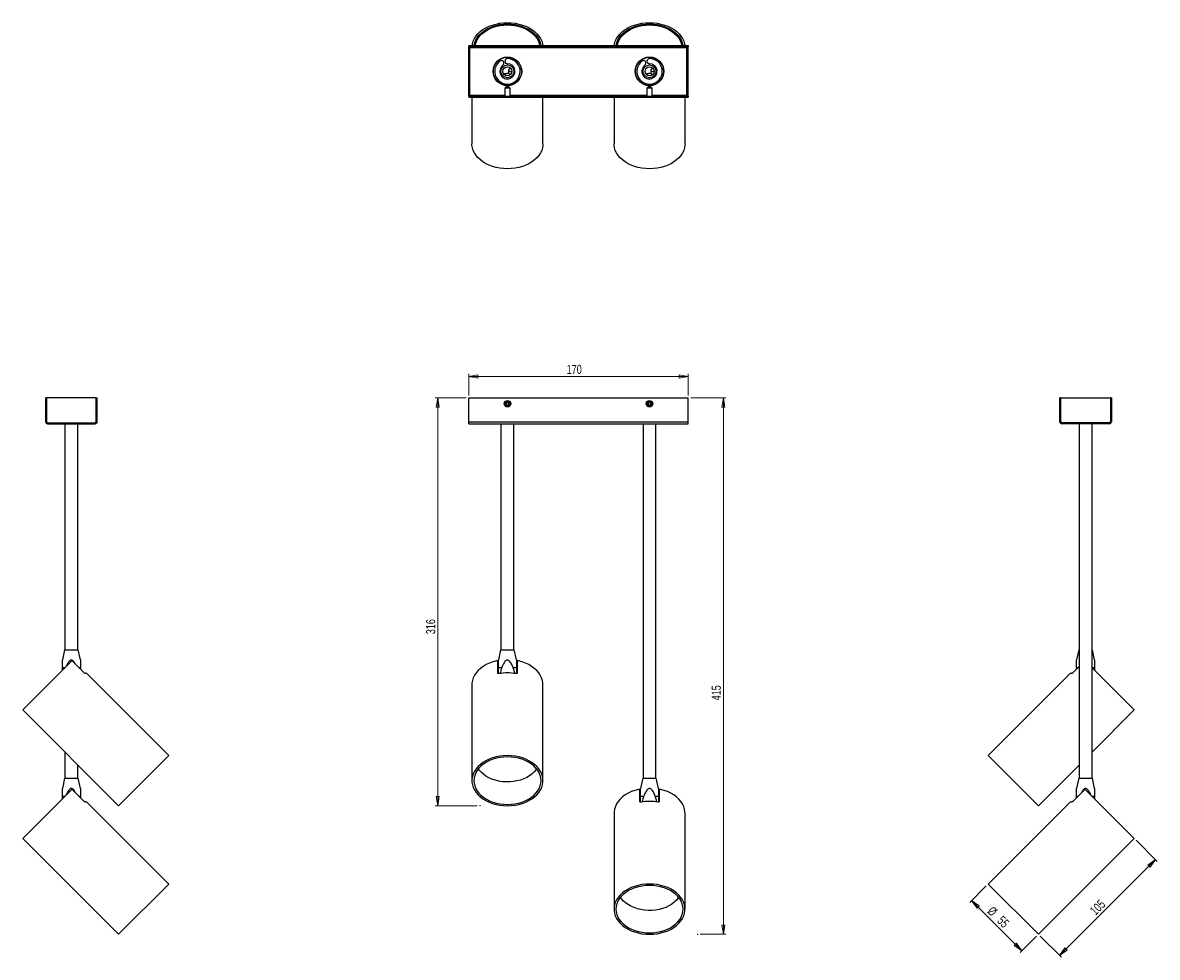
# Model space of a CAD drawing. Header units: millimetres. Extents: x 544 to 983, y 287 to 648.
import ezdxf

# ---------------------------------------------------------------- set-up
doc = ezdxf.new("R2010")
doc.units = ezdxf.units.MM
doc.header["$PDSIZE"] = -1
doc.styles.add('SLDTEXTSTYLE0', font='TXT', dxfattribs={"width": 0.75})
doc.dimstyles.new('SLDDIMSTYLE0', dxfattribs={"dimtxt": 3.5, "dimasz": 3.556, "dimexe": 0, "dimexo": 0.0625, "dimgap": 0.875, "dimtad": 1, "dimdec": 0, "dimlfac": 2, "dimrnd": 1e-09, "dimzin": 12, "dimdsep": 46, "dimtxsty": 'SLDTEXTSTYLE0', "dimblk1": 'CLOSED', "dimblk2": 'CLOSED', "dimsah": 1, "dimcen": 0.09, "dimadec": 0, "dimazin": 3, "dimtfac": 1, "dimtofl": 0, "dimtmove": 0, "dimatfit": 3, "dimldrblk": 'CLOSED', "dimfxl": 0, "dimfrac": 2, "dimtolj": 1, "dimtzin": 12, "dimarcsym": 0})
doc.dimstyles.new('SLDDIMSTYLE1', dxfattribs={"dimtxt": 3.5, "dimasz": 3.556, "dimexe": 0, "dimexo": 0.0625, "dimgap": 0.875, "dimtad": 1, "dimdec": 0, "dimlfac": 2, "dimrnd": 1e-09, "dimzin": 12, "dimdsep": 46, "dimtxsty": 'SLDTEXTSTYLE0', "dimblk1": 'CLOSED', "dimblk2": 'CLOSED', "dimsah": 1, "dimcen": 0.09, "dimadec": 0, "dimazin": 3, "dimtfac": 1, "dimtdec": 0, "dimtofl": 0, "dimtmove": 0, "dimatfit": 3, "dimldrblk": 'CLOSED', "dimfxl": 0, "dimfrac": 2, "dimtolj": 1, "dimtzin": 12, "dimarcsym": 0})

# ---------------------------------------------------------------- blocks, each defined once
blk = doc.blocks.new('_Closed')
at = {"color": 0, "linetype": 'ByBlock', "lineweight": -2}
for p, q in [((-1, 0.166667), (0, 0)), ((-1, 0.166667), (-1, -0.166667)), ((0, 0), (-1, -0.166667)), ((0, 0), (-1, 0))]:
    blk.add_line(p, q, dxfattribs=at)
blk = doc.blocks.new('_D')
at = {"color": 7, "linetype": 'Continuous', "lineweight": 0}
for p, q in [((802.77, 503.1), (816.37, 503.1)), ((815.37, 295.44), (815.37, 503.1)), ((806.37, 295.44), (816.37, 295.44))]:
    blk.add_line(p, q, dxfattribs=at)
at = {"color": 7, "linetype": 'Continuous', "lineweight": 18, "xscale": 3.556, "yscale": 3.556}
for p, rotation in [((815.37, 503.1), 90.00000000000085), ((815.37, 295.44), 270.0000000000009)]:
    blk.add_blockref('_Closed', p, dxfattribs=dict(at, rotation=rotation))
at = {"color": 7, "linetype": 'Continuous', "lineweight": 18, "insert": (810.86, 386), "char_height": 3.5, "attachment_point": 1, "rotation": 90, "style": 'SLDTEXTSTYLE0'}
blk.add_mtext('415', dxfattribs=at)
blk = doc.blocks.new('_D_1')
at = {"color": 7, "linetype": 'Continuous', "lineweight": 0}
for p, q in [((715.77, 503.1), (703.81, 503.1)), ((704.81, 345.19), (704.81, 503.1)), ((720.11, 345.19), (703.81, 345.19))]:
    blk.add_line(p, q, dxfattribs=at)
at = {"color": 7, "linetype": 'Continuous', "lineweight": 18, "xscale": 3.556, "yscale": 3.556}
for p, rotation in [((704.81, 503.1), 90.00000000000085), ((704.81, 345.19), 270.0000000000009)]:
    blk.add_blockref('_Closed', p, dxfattribs=dict(at, rotation=rotation))
at = {"color": 7, "linetype": 'Continuous', "lineweight": 18, "insert": (700.3, 411.61), "char_height": 3.5, "attachment_point": 1, "rotation": 90, "style": 'SLDTEXTSTYLE0'}
blk.add_mtext('316', dxfattribs=at)
blk = doc.blocks.new('_D_2')
at = {"color": 7, "linetype": 'Continuous', "lineweight": 0}
for p, q in [((716.77, 504.1), (716.77, 512.39)), ((716.77, 511.39), (801.77, 511.39)), ((801.77, 504.1), (801.77, 512.39))]:
    blk.add_line(p, q, dxfattribs=at)
at = {"color": 7, "linetype": 'Continuous', "lineweight": 18, "xscale": 3.556, "yscale": 3.556, "rotation": 180.0000000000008}
blk.add_blockref('_Closed', (716.77, 511.39, -137.28), dxfattribs=at)
at = {"color": 7, "linetype": 'Continuous', "lineweight": 18, "xscale": 3.556, "yscale": 3.556}
blk.add_blockref('_Closed', (801.77, 511.39, -137.28), dxfattribs=at)
at = {"color": 7, "linetype": 'Continuous', "lineweight": 18, "insert": (754.69, 515.9), "char_height": 3.5, "attachment_point": 1, "style": 'SLDTEXTSTYLE0'}
blk.add_mtext('170', dxfattribs=at)
blk = doc.blocks.new('_D_3')
at = {"color": 7, "linetype": 'Continuous', "lineweight": 0}
for p, q in [((917.13, 314.18), (910.73, 307.78)), ((930.89, 289.04), (911.44, 308.49)), ((936.58, 294.73), (930.18, 288.33))]:
    blk.add_line(p, q, dxfattribs=at)
at = {"color": 7, "linetype": 'Continuous', "lineweight": 18, "xscale": 3.556, "yscale": 3.556}
for p, rotation in [((911.44, 308.49, 7.5), 135.0000000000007), ((930.89, 289.04, 7.5), 315.0000000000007)]:
    blk.add_blockref('_Closed', p, dxfattribs=dict(at, rotation=rotation))
at = {"color": 7, "linetype": 'Continuous', "lineweight": 18, "char_height": 3.5, "attachment_point": 1, "rotation": 315, "style": 'SLDTEXTSTYLE0'}
for s, insert in [('%%c', (919.76, 306.55)), ('55', (923.53, 302.86))]:
    blk.add_mtext(s, dxfattribs=dict(at, insert=insert))
blk = doc.blocks.new('_D_4')
at = {"color": 7, "linetype": 'Continuous', "lineweight": 0}
for p, q in [((975.11, 331.85), (983.32, 323.64)), ((945.49, 287.23), (982.62, 324.35)), ((937.99, 294.73), (946.2, 286.52))]:
    blk.add_line(p, q, dxfattribs=at)
at = {"color": 7, "linetype": 'Continuous', "lineweight": 18, "xscale": 3.556, "yscale": 3.556}
for p, rotation in [((982.62, 324.35, 7.5), 45.00000000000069), ((945.49, 287.23, 7.5), 225.0000000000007)]:
    blk.add_blockref('_Closed', p, dxfattribs=dict(at, rotation=rotation))
at = {"color": 7, "linetype": 'Continuous', "lineweight": 18, "insert": (956.91, 305.02), "char_height": 3.5, "attachment_point": 1, "rotation": 45, "style": 'SLDTEXTSTYLE0'}
blk.add_mtext('105', dxfattribs=at)

msp = doc.modelspace()

# ---------------------------------------------------------------- linework, layer by layer
at = {"color": 7, "linetype": 'Continuous', "lineweight": 25}
for p, q in [((716.77, 639.53), (716.77, 639.13)), ((716.77, 639.53), (801.77, 639.53)), ((716.77, 619.93), (716.77, 639.13)), ((717.27, 639.13), (716.77, 639.13)), ((716.77, 639.13), (801.77, 639.13)), ((717.27, 619.93), (717.27, 639.13)), ((801.77, 639.13), (801.27, 639.13)), ((801.27, 619.93), (801.27, 639.13)), ((801.77, 639.53), (801.77, 639.13)), ((801.77, 619.93), (801.77, 639.13)), ((728.02, 633.49), (728.02, 633.62)), ((728.64, 634), (728.64, 634.12)), ((729, 634.34), (729.2, 634.34)), ((729.12, 634.41), (729.34, 634.41)), ((734.2, 634.41), (734.41, 634.41)), ((734.34, 634.34), (734.54, 634.34)), ((734.89, 634.12), (734.89, 634)), ((735.52, 633.62), (735.52, 633.49)), ((783.02, 633.49), (783.02, 633.62)), ((783.64, 634), (783.64, 634.12)), ((784, 634.34), (784.2, 634.34)), ((784.12, 634.41), (784.34, 634.41)), ((789.2, 634.41), (789.41, 634.41)), ((789.34, 634.34), (789.54, 634.34)), ((789.89, 634.12), (789.89, 634)), ((790.52, 633.62), (790.52, 633.49)), ((726.32, 629.73), (726.22, 629.76)), ((726.37, 630.29), (726.28, 630.32)), ((726.44, 630.66), (726.34, 630.69)), ((732.22, 630.02), (732.22, 628.96)), ((732.47, 628.57), (732.47, 627.93)), ((737.2, 630.69), (737.1, 630.66)), ((737.26, 630.32), (737.17, 630.29)), ((737.31, 629.76), (737.22, 629.73)), ((781.32, 629.73), (781.22, 629.76)), ((781.37, 630.29), (781.28, 630.32)), ((781.44, 630.66), (781.34, 630.69)), ((787.22, 630.02), (787.22, 628.96)), ((787.47, 628.57), (787.47, 627.93)), ((792.2, 630.69), (792.1, 630.66)), ((792.26, 630.32), (792.17, 630.29)), ((792.31, 629.76), (792.22, 629.73)), ((728.02, 625.44), (728.02, 625.58)), ((729.83, 624.44), (729.47, 624.48)), ((734.07, 624.48), (733.7, 624.44)), ((735.52, 625.58), (735.52, 625.44)), ((783.02, 625.44), (783.02, 625.58)), ((784.83, 624.44), (784.47, 624.48)), ((789.07, 624.48), (788.7, 624.44)), ((790.52, 625.58), (790.52, 625.44)), ((717.27, 619.93), (716.77, 619.93)), ((716.77, 619.93), (716.77, 619.53)), ((716.77, 619.93), (801.77, 619.93)), ((716.77, 619.53), (801.77, 619.53)), ((718.02, 619.53), (718.02, 601.53)), ((731.27, 623.53), (730.77, 623.03)), ((730.77, 623.03), (730.77, 619.93)), ((732.77, 623.03), (730.77, 623.03)), ((732.27, 623.53), (731.27, 623.53)), ((732.77, 623.03), (732.27, 623.53)), ((732.77, 619.93), (732.77, 623.03)), ((745.52, 601.53), (745.52, 619.53)), ((773.02, 619.53), (773.02, 601.53)), ((786.27, 623.53), (785.77, 623.03)), ((785.77, 623.03), (785.77, 619.93)), ((787.77, 623.03), (785.77, 623.03)), ((787.27, 623.53), (786.27, 623.53)), ((787.77, 623.03), (787.27, 623.53)), ((787.77, 619.93), (787.77, 623.03)), ((800.52, 601.53), (800.52, 619.53)), ((801.77, 619.93), (801.27, 619.93)), ((801.77, 619.93), (801.77, 619.53)), ((552.98, 503.1), (552.98, 493.9)), ((552.98, 503.1), (553.38, 503.1)), ((553.38, 503.1), (553.38, 494)), ((572.58, 503.1), (553.38, 503.1)), ((553.38, 503.1), (553.38, 493.9)), ((572.58, 494), (572.58, 503.1)), ((572.58, 493.9), (572.58, 503.1)), ((572.58, 503.1), (572.98, 503.1)), ((572.98, 493.9), (572.98, 503.1)), ((716.77, 493.9), (716.77, 503.1)), ((716.77, 503.1), (801.77, 503.1)), ((731.28, 501.15), (731.26, 500.57)), ((731.28, 501.15), (731.78, 501.42)), ((731.78, 501.42), (732.28, 501.12)), ((732.26, 500.55), (732.28, 501.12)), ((786.28, 501.15), (786.26, 500.57)), ((786.28, 501.15), (786.78, 501.42)), ((786.78, 501.42), (787.28, 501.12)), ((787.26, 500.55), (787.28, 501.12)), ((801.77, 493.9), (801.77, 503.1)), ((945.96, 503.1), (945.56, 503.1)), ((945.56, 493.9), (945.56, 503.1)), ((945.96, 503.1), (965.16, 503.1)), ((945.96, 494), (945.96, 503.1)), ((945.96, 493.9), (945.96, 503.1)), ((965.16, 503.1), (965.16, 494)), ((965.56, 503.1), (965.16, 503.1)), ((965.16, 503.1), (965.16, 493.9)), ((965.56, 503.1), (965.56, 493.9)), ((731.76, 500.27), (731.26, 500.57)), ((731.76, 500.27), (732.26, 500.55)), ((786.76, 500.27), (786.26, 500.57)), ((786.76, 500.27), (787.26, 500.55)), ((552.98, 493.9), (553.38, 493.9)), ((553.78, 493.5), (553.78, 493.1)), ((553.78, 493.5), (572.18, 493.5)), ((553.78, 493.1), (572.18, 493.1)), ((553.88, 493.5), (572.08, 493.5)), ((560.28, 493.1), (560.28, 493.07)), ((560.28, 493.1), (560.28, 493.07)), ((560.48, 493.1), (560.48, 405.6)), ((565.48, 405.6), (565.48, 493.1)), ((572.18, 493.1), (572.18, 493.5)), ((572.58, 493.9), (572.98, 493.9)), ((716.77, 493.1), (716.77, 493.9)), ((716.77, 493.9), (801.77, 493.9)), ((716.77, 493.1), (801.77, 493.1)), ((729.27, 493.1), (729.27, 405.6)), ((734.27, 405.6), (734.27, 493.1)), ((784.27, 493.1), (784.27, 355.85)), ((789.27, 355.85), (789.27, 493.1)), ((801.77, 493.1), (801.77, 493.9)), ((945.56, 493.9), (945.96, 493.9)), ((946.36, 493.5), (946.36, 493.1)), ((964.76, 493.5), (946.36, 493.5)), ((964.76, 493.1), (946.36, 493.1)), ((964.66, 493.5), (946.46, 493.5)), ((953.06, 493.1), (953.06, 355.85)), ((958.06, 355.85), (958.06, 493.1)), ((958.26, 493.07), (958.26, 493.1)), ((958.26, 493.07), (958.26, 493.1)), ((964.76, 493.1), (964.76, 493.5)), ((965.16, 493.9), (965.56, 493.9)), ((560.35, 405.6), (559.48, 401.63)), ((560.35, 405.6), (565.6, 405.6)), ((566.48, 401.63), (565.6, 405.6)), ((729.14, 405.6), (728.27, 401.63)), ((729.14, 405.6), (734.39, 405.6)), ((735.27, 401.63), (734.39, 405.6)), ((952.94, 405.6), (952.06, 401.63)), ((952.94, 405.6), (953.06, 405.6)), ((958.05, 405.6), (958.19, 405.6)), ((959.06, 401.63), (958.19, 405.6)), ((563.1, 401.28), (544.13, 382.31)), ((567.98, 396.61), (563.56, 401.03)), ((728.02, 396.61), (728.02, 401.03)), ((735.52, 401.03), (735.52, 396.61)), ((559.48, 397.65), (559.48, 398.69)), ((566.48, 398.69), (566.48, 398.12)), ((568.71, 396.63), (568.43, 396.35)), ((600.7, 364.63), (568.71, 396.63)), ((728.27, 398.69), (729.54, 398.69)), ((734, 398.69), (735.27, 398.69)), ((949.83, 396.63), (917.84, 364.63)), ((950.11, 396.35), (949.83, 396.63)), ((953.06, 399.12), (950.56, 396.61)), ((952.06, 398.12), (952.06, 398.69)), ((974.41, 382.31), (958.02, 398.69)), ((959.06, 398.69), (959.06, 397.65)), ((718.02, 392.03), (718.02, 354.91)), ((745.52, 354.91), (745.52, 392.03)), ((544.13, 382.31), (581.26, 345.19)), ((958.06, 365.97), (974.41, 382.31)), ((560.48, 365.97), (560.48, 355.85)), ((600.7, 364.63), (581.26, 345.19)), ((937.28, 345.19), (917.84, 364.63)), ((565.48, 355.85), (565.48, 360.97)), ((937.28, 345.19), (953.06, 360.97)), ((560.35, 355.85), (559.48, 351.88)), ((560.35, 355.85), (565.6, 355.85)), ((566.48, 351.88), (565.6, 355.85)), ((720.79, 359.02), (720.48, 359.46)), ((784.14, 355.85), (783.27, 351.88)), ((784.14, 355.85), (789.39, 355.85)), ((790.27, 351.88), (789.39, 355.85)), ((952.94, 355.85), (952.06, 351.88)), ((952.94, 355.85), (955.56, 355.85)), ((955.56, 355.85), (958.19, 355.85)), ((959.06, 351.88), (958.19, 355.85)), ((563.1, 351.53), (544.13, 332.56)), ((974.41, 332.56), (955.44, 351.53)), ((559.48, 347.9), (559.48, 348.94)), ((567.98, 346.86), (563.56, 351.28)), ((566.48, 348.94), (566.48, 348.37)), ((783.02, 346.86), (783.02, 351.28)), ((783.27, 348.94), (784.54, 348.94)), ((789, 348.94), (790.27, 348.94)), ((790.52, 351.28), (790.52, 346.86)), ((954.98, 351.28), (950.56, 346.86)), ((952.06, 348.37), (952.06, 348.94)), ((959.06, 348.94), (959.06, 347.9)), ((568.71, 346.88), (568.43, 346.6)), ((600.7, 314.88), (568.71, 346.88)), ((949.83, 346.88), (917.84, 314.88)), ((950.11, 346.6), (949.83, 346.88)), ((773.02, 342.28), (773.02, 305.16)), ((800.52, 305.16), (800.52, 342.28)), ((544.13, 332.56), (581.26, 295.44)), ((937.28, 295.44), (974.41, 332.56)), ((600.7, 314.88), (581.26, 295.44)), ((937.28, 295.44), (917.84, 314.88)), ((775.79, 309.27), (775.48, 309.71))]:
    msp.add_line(p, q, dxfattribs=at)
at = {"color": 8, "linetype": 'Continuous', "lineweight": 25}
for p, q in [((717.27, 638.73), (801.27, 638.73)), ((717.27, 620.33), (730.77, 620.33)), ((732.77, 620.33), (785.77, 620.33)), ((787.77, 620.33), (801.27, 620.33)), ((559.48, 398.69), (560.52, 398.69)), ((565.9, 398.69), (566.48, 398.69)), ((952.06, 398.69), (952.63, 398.69)), ((958.02, 398.69), (959.06, 398.69)), ((559.48, 348.94), (560.52, 348.94)), ((565.9, 348.94), (566.48, 348.94)), ((952.06, 348.94), (952.63, 348.94)), ((958.02, 348.94), (959.06, 348.94))]:
    msp.add_line(p, q, dxfattribs=at)
at = {"color": 7, "linetype": 'Continuous', "lineweight": 25, "flags": 128}
for points in [[(718.08, 639.53), (718.19, 640.17), (718.5, 641.21), (718.97, 642.21), (719.59, 643.17), (720.36, 644.08), (721.26, 644.92), (722.28, 645.69), (723.42, 646.38), (724.66, 646.97), (725.98, 647.47), (727.36, 647.86), (728.8, 648.15), (730.28, 648.32), (731.77, 648.38), (733.26, 648.32), (734.74, 648.15), (736.18, 647.86), (737.56, 647.47), (738.88, 646.97), (740.12, 646.38), (741.25, 645.69), (742.28, 644.92), (743.18, 644.08), (743.94, 643.17), (744.57, 642.21), (745.04, 641.21), (745.35, 640.17), (745.46, 639.53)], [(718.83, 639.53), (718.85, 639.67), (719.09, 640.68), (719.49, 641.68), (720.05, 642.63), (720.75, 643.53), (721.6, 644.38), (722.57, 645.15), (723.66, 645.84), (724.85, 646.43), (726.12, 646.93), (727.47, 647.33), (728.87, 647.61), (730.31, 647.79), (731.77, 647.85), (733.23, 647.79), (734.67, 647.61), (736.07, 647.33), (737.42, 646.93), (738.69, 646.43), (739.88, 645.84), (740.97, 645.15), (741.94, 644.38), (742.79, 643.53), (743.49, 642.63), (744.05, 641.68), (744.45, 640.68), (744.69, 639.67), (744.71, 639.53)], [(719.33, 639.53), (719.54, 640.49), (719.91, 641.46), (720.44, 642.39), (721.11, 643.27), (721.92, 644.09), (722.85, 644.85), (723.9, 645.52), (725.05, 646.11), (726.29, 646.6), (727.6, 646.98), (728.96, 647.27), (730.35, 647.44), (731.77, 647.49), (733.18, 647.44), (734.58, 647.27), (735.94, 646.98), (737.25, 646.6), (738.49, 646.11), (739.64, 645.52), (740.69, 644.85), (741.62, 644.09), (742.43, 643.27), (743.1, 642.39), (743.62, 641.46), (744, 640.49), (744.21, 639.53)], [(773.08, 639.53), (773.19, 640.17), (773.5, 641.21), (773.97, 642.21), (774.59, 643.17), (775.36, 644.08), (776.26, 644.92), (777.28, 645.69), (778.42, 646.38), (779.66, 646.97), (780.98, 647.47), (782.36, 647.86), (783.8, 648.15), (785.28, 648.32), (786.77, 648.38), (788.26, 648.32), (789.74, 648.15), (791.18, 647.86), (792.56, 647.47), (793.88, 646.97), (795.12, 646.38), (796.25, 645.69), (797.28, 644.92), (798.18, 644.08), (798.94, 643.17), (799.57, 642.21), (800.04, 641.21), (800.35, 640.17), (800.46, 639.53)], [(773.83, 639.53), (773.85, 639.67), (774.09, 640.68), (774.49, 641.68), (775.05, 642.63), (775.75, 643.53), (776.6, 644.38), (777.57, 645.15), (778.66, 645.84), (779.85, 646.43), (781.12, 646.93), (782.47, 647.33), (783.87, 647.61), (785.31, 647.79), (786.77, 647.85), (788.23, 647.79), (789.67, 647.61), (791.07, 647.33), (792.42, 646.93), (793.69, 646.43), (794.88, 645.84), (795.97, 645.15), (796.94, 644.38), (797.79, 643.53), (798.49, 642.63), (799.05, 641.68), (799.45, 640.68), (799.69, 639.67), (799.71, 639.53)], [(774.33, 639.53), (774.54, 640.49), (774.91, 641.46), (775.44, 642.39), (776.11, 643.27), (776.92, 644.09), (777.85, 644.85), (778.9, 645.52), (780.05, 646.11), (781.29, 646.6), (782.6, 646.98), (783.96, 647.27), (785.35, 647.44), (786.77, 647.49), (788.18, 647.44), (789.58, 647.27), (790.94, 646.98), (792.25, 646.6), (793.49, 646.11), (794.64, 645.52), (795.69, 644.85), (796.62, 644.09), (797.43, 643.27), (798.1, 642.39), (798.62, 641.46), (799, 640.49), (799.21, 639.53)], [(733.21, 630.52), (733.05, 630.55), (732.75, 630.53), (732.5, 630.44), (732.31, 630.28), (732.22, 630.08), (732.25, 629.87), (732.38, 629.69), (732.61, 629.56), (732.89, 629.5), (733.18, 629.51), (733.44, 629.61), (733.51, 629.66)], [(732.22, 628.96), (732.25, 628.81), (732.38, 628.63), (732.61, 628.5), (732.89, 628.44), (733.14, 628.45)], [(788.21, 630.52), (788.05, 630.55), (787.75, 630.53), (787.5, 630.44), (787.31, 630.28), (787.22, 630.08), (787.25, 629.87), (787.38, 629.69), (787.61, 629.56), (787.89, 629.5), (788.18, 629.51), (788.44, 629.61), (788.51, 629.66)], [(787.22, 628.96), (787.25, 628.81), (787.38, 628.63), (787.61, 628.5), (787.89, 628.44), (788.14, 628.45)], [(745.52, 601.53), (745.5, 601), (745.34, 599.96), (745.02, 598.93), (744.54, 597.93), (743.92, 596.98), (743.15, 596.07), (742.25, 595.24), (741.23, 594.47), (740.09, 593.79), (738.86, 593.2), (737.54, 592.71), (736.16, 592.32), (734.73, 592.03), (733.26, 591.86), (731.77, 591.81), (730.28, 591.86), (728.81, 592.03), (727.38, 592.32), (726, 592.71), (724.68, 593.2), (723.45, 593.79), (722.31, 594.47), (721.29, 595.24), (720.39, 596.07), (719.62, 596.98), (719, 597.93), (718.52, 598.93), (718.2, 599.96), (718.04, 601), (718.02, 601.53)], [(800.52, 601.53), (800.5, 601), (800.34, 599.96), (800.02, 598.93), (799.54, 597.93), (798.92, 596.98), (798.15, 596.07), (797.25, 595.24), (796.23, 594.47), (795.09, 593.79), (793.86, 593.2), (792.54, 592.71), (791.16, 592.32), (789.73, 592.03), (788.26, 591.86), (786.77, 591.81), (785.28, 591.86), (783.81, 592.03), (782.38, 592.32), (781, 592.71), (779.68, 593.2), (778.45, 593.79), (777.31, 594.47), (776.29, 595.24), (775.39, 596.07), (774.62, 596.98), (774, 597.93), (773.52, 598.93), (773.2, 599.96), (773.04, 601), (773.02, 601.53)], [(727.52, 401.28), (726.13, 400.9), (724.8, 400.41), (723.55, 399.83), (722.4, 399.15), (721.37, 398.39), (720.45, 397.56), (719.67, 396.65), (719.03, 395.7), (718.55, 394.7), (718.22, 393.67), (718.04, 392.62), (718.02, 392.03)], [(745.52, 392.03), (745.49, 392.62), (745.32, 393.67), (744.99, 394.7), (744.5, 395.7), (743.87, 396.65), (743.09, 397.56), (742.17, 398.39), (741.13, 399.15), (739.99, 399.83), (738.74, 400.41), (737.41, 400.9), (736.02, 401.28)], [(731.77, 345.19), (733.26, 345.24), (734.73, 345.41), (736.16, 345.7), (737.54, 346.09), (738.86, 346.58), (740.09, 347.17), (741.23, 347.85), (742.25, 348.62), (743.15, 349.45), (743.92, 350.36), (744.54, 351.31), (745.02, 352.31), (745.34, 353.34), (745.5, 354.38), (745.5, 355.44), (745.34, 356.48), (745.02, 357.51), (744.54, 358.51), (743.92, 359.46), (743.15, 360.37), (742.25, 361.2), (741.23, 361.97), (740.09, 362.65), (738.86, 363.24), (737.54, 363.73), (736.16, 364.12), (734.73, 364.41), (733.26, 364.58), (731.77, 364.63), (730.28, 364.58), (728.81, 364.41), (727.38, 364.12), (726, 363.73), (724.68, 363.24), (723.45, 362.65), (722.31, 361.97), (721.29, 361.2), (720.39, 360.37), (719.62, 359.46), (719, 358.51), (718.52, 357.51), (718.2, 356.48), (718.04, 355.44), (718.04, 354.38), (718.2, 353.34), (718.52, 352.31), (719, 351.31), (719.62, 350.36), (720.39, 349.45), (721.29, 348.62), (722.31, 347.85), (723.45, 347.17), (724.68, 346.58), (726, 346.09), (727.38, 345.7), (728.81, 345.41), (730.28, 345.24), (731.77, 345.19)], [(731.77, 345.72), (733.22, 345.78), (734.66, 345.95), (736.06, 346.23), (737.41, 346.63), (738.69, 347.13), (739.87, 347.72), (740.96, 348.41), (741.93, 349.18), (742.78, 350.02), (743.48, 350.92), (744.04, 351.87), (744.44, 352.86), (744.69, 353.88), (744.77, 354.91), (744.69, 355.94), (744.44, 356.96), (744.04, 357.95), (743.48, 358.9), (742.78, 359.8), (741.93, 360.64), (740.96, 361.41), (739.87, 362.1), (738.69, 362.69), (737.41, 363.19), (736.06, 363.59), (734.66, 363.87), (733.22, 364.04), (731.77, 364.1), (730.31, 364.04), (728.88, 363.87), (727.48, 363.59), (726.13, 363.19), (724.85, 362.69), (723.66, 362.1), (722.58, 361.41), (721.61, 360.64), (720.76, 359.8), (720.06, 358.9), (719.5, 357.95), (719.1, 356.96), (718.85, 355.94), (718.77, 354.91), (718.85, 353.88), (719.1, 352.86), (719.5, 351.87), (720.06, 350.92), (720.76, 350.02), (721.61, 349.18), (722.58, 348.41), (723.66, 347.72), (724.85, 347.13), (726.13, 346.63), (727.48, 346.23), (728.88, 345.95), (730.31, 345.78), (731.77, 345.72)], [(743.06, 359.46), (742.9, 359.24), (742.18, 358.36), (741.33, 357.56), (740.35, 356.82), (739.25, 356.17), (738.06, 355.62), (736.79, 355.16), (735.45, 354.81), (734.07, 354.57), (732.65, 354.44), (731.23, 354.42), (729.81, 354.52), (728.41, 354.74), (727.06, 355.07), (725.77, 355.5), (724.56, 356.03), (723.44, 356.66), (722.44, 357.37), (721.55, 358.17), (720.79, 359.02)], [(782.52, 351.53), (781.13, 351.15), (779.8, 350.66), (778.55, 350.08), (777.4, 349.4), (776.37, 348.64), (775.45, 347.81), (774.67, 346.9), (774.03, 345.95), (773.55, 344.95), (773.22, 343.92), (773.04, 342.87), (773.02, 342.28)], [(800.52, 342.28), (800.49, 342.87), (800.32, 343.92), (799.99, 344.95), (799.5, 345.95), (798.87, 346.9), (798.09, 347.81), (797.17, 348.64), (796.13, 349.4), (794.99, 350.08), (793.74, 350.66), (792.41, 351.15), (791.02, 351.53)], [(786.77, 295.44), (788.26, 295.49), (789.73, 295.66), (791.16, 295.95), (792.54, 296.34), (793.86, 296.83), (795.09, 297.42), (796.23, 298.1), (797.25, 298.87), (798.15, 299.7), (798.92, 300.61), (799.54, 301.56), (800.02, 302.56), (800.34, 303.59), (800.5, 304.63), (800.5, 305.69), (800.34, 306.73), (800.02, 307.76), (799.54, 308.76), (798.92, 309.71), (798.15, 310.62), (797.25, 311.45), (796.23, 312.22), (795.09, 312.9), (793.86, 313.49), (792.54, 313.98), (791.16, 314.37), (789.73, 314.66), (788.26, 314.83), (786.77, 314.88), (785.28, 314.83), (783.81, 314.66), (782.38, 314.37), (781, 313.98), (779.68, 313.49), (778.45, 312.9), (777.31, 312.22), (776.29, 311.45), (775.39, 310.62), (774.62, 309.71), (774, 308.76), (773.52, 307.76), (773.2, 306.73), (773.04, 305.69), (773.04, 304.63), (773.2, 303.59), (773.52, 302.56), (774, 301.56), (774.62, 300.61), (775.39, 299.7), (776.29, 298.87), (777.31, 298.1), (778.45, 297.42), (779.68, 296.83), (781, 296.34), (782.38, 295.95), (783.81, 295.66), (785.28, 295.49), (786.77, 295.44)], [(786.77, 295.97), (788.22, 296.03), (789.66, 296.2), (791.06, 296.48), (792.41, 296.88), (793.69, 297.38), (794.87, 297.97), (795.96, 298.66), (796.93, 299.43), (797.78, 300.27), (798.48, 301.17), (799.04, 302.12), (799.44, 303.11), (799.69, 304.13), (799.77, 305.16), (799.69, 306.19), (799.44, 307.21), (799.04, 308.2), (798.48, 309.15), (797.78, 310.05), (796.93, 310.89), (795.96, 311.66), (794.87, 312.35), (793.69, 312.94), (792.41, 313.44), (791.06, 313.84), (789.66, 314.12), (788.22, 314.29), (786.77, 314.35), (785.31, 314.29), (783.88, 314.12), (782.48, 313.84), (781.13, 313.44), (779.85, 312.94), (778.66, 312.35), (777.58, 311.66), (776.61, 310.89), (775.76, 310.05), (775.06, 309.15), (774.5, 308.2), (774.1, 307.21), (773.85, 306.19), (773.77, 305.16), (773.85, 304.13), (774.1, 303.11), (774.5, 302.12), (775.06, 301.17), (775.76, 300.27), (776.61, 299.43), (777.58, 298.66), (778.66, 297.97), (779.85, 297.38), (781.13, 296.88), (782.48, 296.48), (783.88, 296.2), (785.31, 296.03), (786.77, 295.97)], [(798.06, 309.71), (797.9, 309.49), (797.18, 308.61), (796.33, 307.81), (795.35, 307.07), (794.25, 306.42), (793.06, 305.87), (791.79, 305.41), (790.45, 305.06), (789.07, 304.82), (787.65, 304.69), (786.23, 304.67), (784.81, 304.77), (783.41, 304.99), (782.06, 305.32), (780.77, 305.75), (779.56, 306.28), (778.44, 306.91), (777.44, 307.62), (776.55, 308.42), (775.79, 309.27)]]:
    msp.add_lwpolyline(points, dxfattribs=at)
at = {"color": 7, "linetype": 'Continuous', "lineweight": 25}
for centre, radius in [((731.77, 629.53), 5.55), ((731.77, 629.53), 5.45), ((786.77, 629.53), 5.55), ((786.77, 629.53), 5.45), ((731.77, 629.53), 2.5), ((731.77, 629.53), 1.75), ((786.77, 629.53), 2.5), ((786.77, 629.53), 1.75), ((731.77, 500.85), 1.25), ((731.77, 500.85), 1), ((731.77, 500.85), 0.805), ((786.77, 500.85), 1.25), ((786.77, 500.85), 1), ((786.77, 500.85), 0.805)]:
    msp.add_circle(centre, radius, dxfattribs=at)
for centre, radius, start, end in [((731.77, 629.53), 4.94, 126.7769, 90), ((729.41, 632.69), 1, 306.7769, 126.7769), ((731.77, 629.53), 2.94, 126.7769, 90), ((731.77, 633.47), 1, 90, 270), ((786.77, 629.53), 4.94, 126.7769, 90), ((784.41, 632.69), 1, 306.7769, 126.7769), ((786.77, 629.53), 2.94, 126.7769, 90), ((786.77, 633.47), 1, 90, 270), ((731.77, 621.31), 7.34, 84.5531, 101.1578), ((731.77, 624.19), 4.46, 81.0097, 107.8033), ((786.77, 621.31), 7.34, 84.5531, 101.1578), ((786.77, 624.19), 4.46, 81.0097, 107.8033), ((553.78, 493.9), 0.8, 180, 270), ((553.88, 494), 0.5, 180, 270), ((553.78, 493.9), 0.4, 180, 270), ((572.08, 494), 0.5, 270, 0), ((572.18, 493.9), 0.4, 270, 0), ((572.18, 493.9), 0.8, 270, 0), ((946.36, 493.9), 0.8, 180, 270), ((946.46, 494), 0.5, 180, 270), ((946.36, 493.9), 0.4, 180, 270), ((964.66, 494), 0.5, 270, 0), ((964.76, 493.9), 0.4, 270, 0), ((964.76, 493.9), 0.8, 270, 0), ((731.77, 377.34), 19.28, 80.2979, 99.7021), ((786.77, 327.59), 19.28, 80.2979, 99.7021)]:
    msp.add_arc(centre, radius, start, end, dxfattribs=at)
for points, knots in [([(559.48, 398.69), (559.48, 399.06), (559.48, 399.69), (559.48, 400.58), (559.48, 401.18), (559.48, 401.52), (559.48, 401.62), (559.48, 401.63), (559.48, 401.63)], [0, 0, 0, 0, 0.307771, 0.542459, 0.786234, 0.883904, 0.963812, 1, 1, 1, 1]), ([(564.58, 400.01), (564.51, 400.15), (564.29, 400.59), (563.93, 401.1), (563.5, 401.48), (563.21, 401.61), (562.94, 401.64), (562.63, 401.58), (562.14, 401.25), (561.54, 400.43), (561.19, 399.64), (560.98, 399.16)], [0, 0, 0, 0, 0.083428, 0.256883, 0.327063, 0.384707, 0.417123, 0.473675, 0.545768, 0.722736, 1, 1, 1, 1]), ([(563.56, 401.03), (563.52, 401.07), (563.44, 401.15), (563.33, 401.23), (563.22, 401.29), (563.14, 401.3), (563.11, 401.29), (563.1, 401.28)], [0, 0, 0, 0, 0.203682, 0.407256, 0.613897, 0.828073, 1, 1, 1, 1]), ([(566.48, 401.63), (566.48, 401.62), (566.48, 401.58), (566.48, 401.24), (566.48, 400.29), (566.48, 399.34), (566.48, 398.69)], [0, 0, 0, 0, 0.083459, 0.19044, 0.453049, 1, 1, 1, 1]), ([(728.02, 401.03), (728.01, 401.07), (728, 401.15), (727.92, 401.23), (727.8, 401.29), (727.66, 401.3), (727.56, 401.29), (727.52, 401.28)], [0, 0, 0, 0, 0.203682, 0.407256, 0.613897, 0.828073, 1, 1, 1, 1]), ([(728.27, 398.69), (728.27, 398.99), (728.27, 399.58), (728.27, 400.45), (728.27, 401.1), (728.27, 401.48), (728.27, 401.6), (728.27, 401.64), (728.27, 401.63), (728.27, 401.63)], [0, 0, 0, 0, 0.2509316, 0.5044721, 0.7618095, 0.8659276, 0.951448, 0.9995409, 1, 1, 1, 1]), ([(734, 398.69), (733.87, 398.99), (733.62, 399.58), (733.17, 400.45), (732.72, 401.1), (732.29, 401.48), (732.01, 401.61), (731.73, 401.64), (731.42, 401.58), (730.93, 401.25), (730.23, 400.28), (729.82, 399.33), (729.54, 398.69)], [0, 0, 0, 0, 0.12548, 0.2522646, 0.3809479, 0.4330129, 0.4757779, 0.4998271, 0.5417816, 0.5952658, 0.7265553, 1, 1, 1, 1]), ([(735.27, 401.63), (735.27, 401.63), (735.27, 401.64), (735.27, 401.57), (735.27, 401.23), (735.27, 400.26), (735.27, 399.32), (735.27, 398.69)], [0, 0, 0, 0, 0.000467, 0.085236, 0.194154, 0.466121, 1, 1, 1, 1]), ([(736.02, 401.28), (735.96, 401.29), (735.85, 401.31), (735.69, 401.27), (735.58, 401.2), (735.53, 401.11), (735.52, 401.05), (735.52, 401.03)], [0, 0, 0, 0, 0.227584, 0.455404, 0.676556, 0.888193, 1, 1, 1, 1]), ([(952.06, 398.69), (952.06, 398.99), (952.06, 399.58), (952.06, 400.45), (952.06, 401.1), (952.06, 401.48), (952.06, 401.6), (952.06, 401.64), (952.06, 401.63), (952.06, 401.63)], [0, 0, 0, 0, 0.250932, 0.504472, 0.76181, 0.865928, 0.951448, 0.999541, 1, 1, 1, 1]), ([(959.06, 401.63), (959.06, 401.63), (959.06, 401.64), (959.06, 401.57), (959.06, 401.23), (959.06, 400.26), (959.06, 399.32), (959.06, 398.69)], [0, 0, 0, 0, 0.000467, 0.085236, 0.194154, 0.466121, 1, 1, 1, 1]), ([(568.43, 396.35), (568.42, 396.35), (568.39, 396.34), (568.29, 396.37), (568.18, 396.44), (568.07, 396.53), (568.01, 396.59), (567.98, 396.61)], [0, 0, 0, 0, 0.2233625, 0.4467857, 0.6679299, 0.8821371, 1, 1, 1, 1]), ([(728.52, 396.35), (728.46, 396.35), (728.35, 396.34), (728.19, 396.37), (728.08, 396.44), (728.03, 396.53), (728.02, 396.59), (728.02, 396.61)], [0, 0, 0, 0, 0.2233625, 0.4467857, 0.6679299, 0.8821371, 1, 1, 1, 1]), ([(728.27, 396.36), (728.27, 396.6), (728.27, 397.4), (728.27, 398.16), (728.27, 398.69)], [0, 0, 0, 0, 0.299269, 1, 1, 1, 1]), ([(729.54, 398.69), (729.4, 398.28), (729.13, 397.55), (729.05, 396.77), (729.01, 396.43)], [0, 0, 0, 0, 0.5614635, 1, 1, 1, 1]), ([(734.52, 396.4), (734.5, 396.63), (734.46, 397.41), (734.19, 398.16), (734, 398.69)], [0, 0, 0, 0, 0.287841, 1, 1, 1, 1]), ([(735.52, 396.61), (735.51, 396.58), (735.5, 396.5), (735.42, 396.41), (735.3, 396.36), (735.16, 396.34), (735.06, 396.35), (735.02, 396.35)], [0, 0, 0, 0, 0.205422, 0.410714, 0.619671, 0.835971, 1, 1, 1, 1]), ([(735.27, 398.69), (735.27, 398.28), (735.27, 397.52), (735.27, 396.72), (735.27, 396.36)], [0, 0, 0, 0, 0.54501, 1, 1, 1, 1]), ([(950.56, 396.61), (950.52, 396.58), (950.44, 396.5), (950.32, 396.41), (950.21, 396.36), (950.14, 396.34), (950.12, 396.35), (950.11, 396.35)], [0, 0, 0, 0, 0.205422, 0.410714, 0.619671, 0.835971, 1, 1, 1, 1]), ([(559.48, 348.94), (559.48, 349.31), (559.48, 349.94), (559.48, 350.83), (559.48, 351.43), (559.48, 351.77), (559.48, 351.87), (559.48, 351.88), (559.48, 351.88)], [0, 0, 0, 0, 0.307771, 0.542459, 0.786234, 0.883904, 0.963812, 1, 1, 1, 1]), ([(564.58, 350.26), (564.51, 350.4), (564.29, 350.84), (563.93, 351.35), (563.5, 351.73), (563.21, 351.86), (562.94, 351.89), (562.63, 351.83), (562.14, 351.5), (561.54, 350.68), (561.19, 349.89), (560.98, 349.41)], [0, 0, 0, 0, 0.083428, 0.256883, 0.327063, 0.384707, 0.417123, 0.473675, 0.545768, 0.722736, 1, 1, 1, 1]), ([(563.56, 351.28), (563.52, 351.32), (563.44, 351.4), (563.33, 351.48), (563.22, 351.54), (563.14, 351.55), (563.11, 351.54), (563.1, 351.53)], [0, 0, 0, 0, 0.203682, 0.407256, 0.613897, 0.828073, 1, 1, 1, 1]), ([(566.48, 351.88), (566.48, 351.87), (566.48, 351.83), (566.48, 351.49), (566.48, 350.54), (566.48, 349.59), (566.48, 348.94)], [0, 0, 0, 0, 0.083459, 0.19044, 0.453049, 1, 1, 1, 1]), ([(783.02, 351.28), (783.01, 351.32), (783, 351.4), (782.92, 351.48), (782.8, 351.54), (782.66, 351.55), (782.56, 351.54), (782.52, 351.53)], [0, 0, 0, 0, 0.203682, 0.407256, 0.613897, 0.828073, 1, 1, 1, 1]), ([(783.27, 348.94), (783.27, 349.24), (783.27, 349.83), (783.27, 350.7), (783.27, 351.35), (783.27, 351.73), (783.27, 351.85), (783.27, 351.89), (783.27, 351.88), (783.27, 351.88)], [0, 0, 0, 0, 0.250932, 0.504472, 0.76181, 0.865928, 0.951448, 0.999541, 1, 1, 1, 1]), ([(789, 348.94), (788.87, 349.24), (788.62, 349.83), (788.17, 350.7), (787.72, 351.35), (787.29, 351.73), (787.01, 351.86), (786.73, 351.89), (786.42, 351.83), (785.93, 351.5), (785.23, 350.53), (784.82, 349.58), (784.54, 348.94)], [0, 0, 0, 0, 0.12548, 0.252265, 0.380948, 0.433013, 0.475778, 0.499827, 0.541782, 0.595266, 0.726555, 1, 1, 1, 1]), ([(790.27, 351.88), (790.27, 351.88), (790.27, 351.89), (790.27, 351.82), (790.27, 351.48), (790.27, 350.51), (790.27, 349.57), (790.27, 348.94)], [0, 0, 0, 0, 0.000467, 0.0852362, 0.1941536, 0.4661214, 1, 1, 1, 1]), ([(791.02, 351.53), (790.96, 351.54), (790.85, 351.56), (790.69, 351.52), (790.58, 351.45), (790.53, 351.36), (790.52, 351.3), (790.52, 351.28)], [0, 0, 0, 0, 0.227584, 0.455404, 0.676556, 0.888193, 1, 1, 1, 1]), ([(952.06, 348.94), (952.06, 349.24), (952.06, 349.83), (952.06, 350.7), (952.06, 351.35), (952.06, 351.73), (952.06, 351.85), (952.06, 351.89), (952.06, 351.88), (952.06, 351.88)], [0, 0, 0, 0, 0.250932, 0.504472, 0.76181, 0.865928, 0.951448, 0.999541, 1, 1, 1, 1]), ([(957.6, 349.37), (957.5, 349.59), (957.29, 350.08), (956.88, 350.83), (956.44, 351.43), (956.01, 351.77), (955.75, 351.87), (955.5, 351.89), (955.2, 351.82), (954.71, 351.48), (954.3, 350.94), (954.08, 350.47), (954.01, 350.32)], [0, 0, 0, 0, 0.125729, 0.284626, 0.449677, 0.515805, 0.569908, 0.594724, 0.652001, 0.725595, 0.909359, 1, 1, 1, 1]), ([(955.44, 351.53), (955.42, 351.54), (955.38, 351.56), (955.29, 351.52), (955.17, 351.45), (955.06, 351.36), (955, 351.3), (954.98, 351.28)], [0, 0, 0, 0, 0.227584, 0.455404, 0.676556, 0.888193, 1, 1, 1, 1]), ([(959.06, 351.88), (959.06, 351.88), (959.06, 351.89), (959.06, 351.82), (959.06, 351.48), (959.06, 350.51), (959.06, 349.57), (959.06, 348.94)], [0, 0, 0, 0, 0.000467, 0.0852362, 0.1941536, 0.4661214, 1, 1, 1, 1]), ([(783.27, 346.53), (783.27, 346.8), (783.27, 347.63), (783.27, 348.41), (783.27, 348.94)], [0, 0, 0, 0, 0.321398, 1, 1, 1, 1]), ([(784.54, 348.94), (784.4, 348.53), (784.13, 347.8), (784.05, 347.02), (784.01, 346.68)], [0, 0, 0, 0, 0.561463, 1, 1, 1, 1]), ([(789.52, 346.65), (789.5, 346.88), (789.46, 347.66), (789.19, 348.41), (789, 348.94)], [0, 0, 0, 0, 0.287841, 1, 1, 1, 1]), ([(790.27, 348.94), (790.27, 348.53), (790.27, 347.75), (790.27, 346.92), (790.27, 346.53)], [0, 0, 0, 0, 0.528291, 1, 1, 1, 1]), ([(568.43, 346.6), (568.42, 346.6), (568.39, 346.59), (568.29, 346.62), (568.18, 346.69), (568.07, 346.78), (568.01, 346.84), (567.98, 346.86)], [0, 0, 0, 0, 0.223363, 0.446786, 0.66793, 0.882137, 1, 1, 1, 1]), ([(783.52, 346.6), (783.46, 346.6), (783.35, 346.59), (783.19, 346.62), (783.08, 346.69), (783.03, 346.78), (783.02, 346.84), (783.02, 346.86)], [0, 0, 0, 0, 0.223363, 0.446786, 0.66793, 0.882137, 1, 1, 1, 1]), ([(790.52, 346.86), (790.51, 346.83), (790.5, 346.75), (790.42, 346.66), (790.3, 346.61), (790.16, 346.59), (790.06, 346.6), (790.02, 346.6)], [0, 0, 0, 0, 0.205422, 0.410714, 0.619671, 0.835971, 1, 1, 1, 1]), ([(950.56, 346.86), (950.52, 346.83), (950.44, 346.75), (950.32, 346.66), (950.21, 346.61), (950.14, 346.59), (950.12, 346.6), (950.11, 346.6)], [0, 0, 0, 0, 0.205422, 0.410714, 0.619671, 0.835971, 1, 1, 1, 1])]:
    msp.add_open_spline(points, degree=3, knots=knots, dxfattribs=at)
at = {"color": 7, "linetype": 'Continuous', "lineweight": 0}
for p in [(721.11, 345.19), (731.77, 345.19), (786.77, 295.44), (805.37, 295.44)]:
    msp.add_point(p, dxfattribs=at)

# ---------------------------------------------------------------- dimensions: what is measured, and where the dimension line sits
at = {"color": 7, "linetype": 'Continuous', "lineweight": 18}
for base, p1, p2, angle, dimstyle, picture, middle in [((801.77, 511.39), (716.77, 503.1), (801.77, 503.1), 0, 'SLDDIMSTYLE1', '_D_2', (758.57, 511.39)), ((704.81, 503.1), (721.11, 345.19), (716.77, 503.1), 90, 'SLDDIMSTYLE0', '_D_1', (704.81, 415.49)), ((815.37, 503.1), (805.37, 295.44), (801.77, 503.1), 90, 'SLDDIMSTYLE0', '_D', (815.37, 389.87)), ((982.62, 324.35), (937.28, 295.44), (974.41, 332.56), 45, 'SLDDIMSTYLE1', '_D_4', (962.84, 304.57))]:
    dim = msp.add_linear_dim(base=base, p1=p1, p2=p2, angle=angle, dimstyle=dimstyle, dxfattribs=at)
    dim.commit()
    dim.dimension.update_dxf_attribs({"geometry": picture, "text_midpoint": middle, "dimtype": 160})
dim = msp.add_linear_dim(base=(911.44, 308.49), p1=(937.28, 295.44), p2=(917.84, 314.88), angle=315, text='%%c<>', dimstyle='SLDDIMSTYLE1', dxfattribs=at)
dim.commit()
dim.dimension.update_dxf_attribs({"geometry": '_D_3', "text_midpoint": (920.26, 299.67), "dimtype": 160})

doc.saveas('drawing.dxf')
